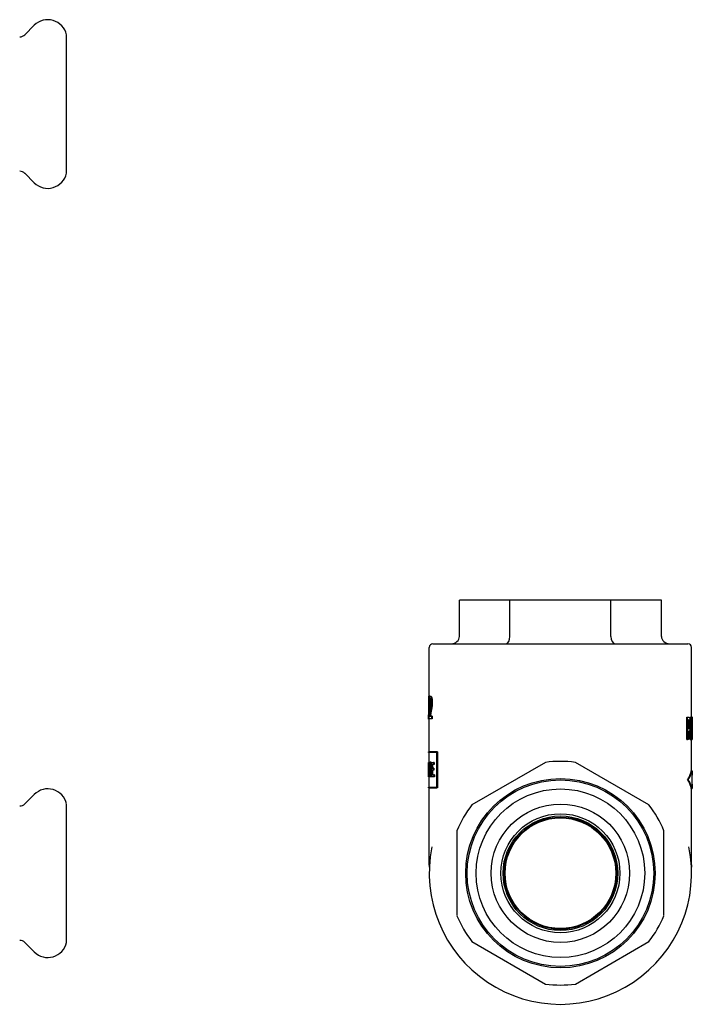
# Model space of a CAD drawing. Header units: millimetres. Extents: x -81 to 3515, y 47 to 334.
# Tile 3 of 3: x 228 to 321, y 193 to 328. Entities that reach past the tile are written whole.
import ezdxf

# ---------------------------------------------------------------- set-up
doc = ezdxf.new("R2010")
doc.units = ezdxf.units.MM
doc.layers.add('DETAIL', color=2, linetype='Continuous')

msp = doc.modelspace()

# ---------------------------------------------------------------- linework, layer by layer
at = {"layer": 'DETAIL'}
for p, q in [((228.95, 325.77), (230.24, 327.06)), ((234.65, 306.76), (234.65, 325.76)), ((228.95, 306.74), (230.24, 305.45)), ((295.53, 248.16), (288.6, 248.16)), ((288.6, 243.16), (288.6, 248.16)), ((309.39, 248.16), (295.53, 248.16)), ((295.53, 243.16), (295.53, 248.16)), ((316.32, 248.16), (309.39, 248.16)), ((309.39, 243.16), (309.39, 248.16)), ((316.32, 243.16), (316.32, 248.16)), ((284.96, 242.16), (319.96, 242.16)), ((284.46, 234.97), (284.46, 241.66)), ((320.46, 232.06), (320.46, 241.66)), ((284.42, 234.93), (284.36, 234.93)), ((284.36, 234.93), (284.36, 231.87)), ((284.42, 234.97), (284.44, 234.97)), ((284.54, 234.97), (284.44, 234.97)), ((284.61, 234.01), (284.51, 234.01)), ((284.54, 234.97), (284.54, 234.88)), ((284.7, 234.93), (284.6, 234.93)), ((284.37, 231.87), (284.36, 231.87)), ((284.38, 231.82), (284.37, 231.82)), ((284.48, 231.82), (284.38, 231.82)), ((284.78, 231.87), (284.46, 231.87)), ((284.46, 227.33), (284.46, 231.82)), ((284.48, 231.87), (284.48, 231.82)), ((284.52, 232.23), (284.78, 232.23)), ((284.87, 232.23), (284.78, 232.23)), ((284.78, 232.23), (284.78, 231.87)), ((284.87, 231.87), (284.78, 231.87)), ((284.87, 232.23), (284.87, 231.87)), ((319.82, 229.01), (319.82, 232.06)), ((319.82, 232.06), (319.91, 232.06)), ((319.91, 229.01), (319.91, 232.06)), ((319.91, 232.06), (320.1, 232.06)), ((320.02, 230.49), (320.02, 231.71)), ((320.09, 231.71), (320.02, 231.71)), ((320.28, 231.77), (320.28, 232.06)), ((320.28, 232.06), (320.38, 232.06)), ((320.38, 229.01), (320.38, 232.06)), ((320.38, 232.06), (320.46, 232.06)), ((320.43, 231.64), (320.43, 229.01)), ((320.46, 232.12), (320.53, 232.12)), ((320.46, 232.06), (320.55, 232.06)), ((320.55, 229.64), (320.55, 232.06)), ((320.55, 232.06), (320.56, 232.06)), ((320.56, 232.06), (320.56, 229.01)), ((320.56, 231.51), (320.56, 231.94)), ((320.56, 231.94), (320.56, 231.94)), ((320.56, 231.51), (320.56, 231.51)), ((320.02, 230.49), (320.08, 230.49)), ((320.1, 230.15), (320.02, 230.15)), ((320.02, 230.15), (320.02, 229.01)), ((320.12, 230.68), (320.22, 230.68)), ((320.28, 229.01), (320.28, 230.49)), ((319.82, 229.01), (319.91, 229.01)), ((320.02, 229.01), (319.91, 229.01)), ((320.28, 229.01), (320.38, 229.01)), ((320.43, 229.01), (320.38, 229.01)), ((320.44, 229.01), (320.54, 229.01)), ((320.46, 224.7), (320.46, 229.01)), ((320.56, 229.01), (320.54, 229.01)), ((320.56, 229.01), (320.56, 229.44)), ((320.56, 229.44), (320.56, 229.44)), ((320.56, 229.01), (320.56, 229.01)), ((284.36, 227.22), (284.36, 227.33)), ((285.45, 227.22), (284.36, 227.22)), ((285.49, 227.33), (284.37, 227.33)), ((284.46, 225.88), (284.46, 227.22)), ((285.45, 227.22), (285.45, 222.49)), ((285.58, 227.33), (285.49, 227.33)), ((285.49, 222.38), (285.49, 227.33)), ((285.58, 227.33), (285.58, 222.38)), ((284.36, 225.88), (284.36, 225.88)), ((284.41, 225.88), (284.36, 225.88)), ((284.36, 225.18), (284.36, 225.88)), ((284.41, 225.88), (284.44, 225.88)), ((284.41, 223.89), (284.41, 225.88)), ((284.54, 225.88), (284.44, 225.88)), ((284.46, 225.89), (284.45, 225.89)), ((284.55, 224.56), (284.55, 225.89)), ((284.55, 225.89), (284.6, 225.89)), ((284.7, 225.89), (284.6, 225.89)), ((284.6, 225.89), (284.6, 223.89)), ((284.7, 225.89), (284.7, 223.89)), ((284.72, 225.88), (285.05, 225.88)), ((284.72, 223.88), (284.72, 225.88)), ((285.15, 225.88), (285.05, 225.88)), ((285.05, 225.88), (285.05, 225.58)), ((285.15, 225.88), (285.15, 225.58)), ((300.41, 225.88), (290.31, 220.05)), ((314.61, 220.05), (304.51, 225.88)), ((284.36, 225.43), (284.36, 225.43)), ((284.36, 224.5), (284.36, 224.5)), ((284.36, 224.2), (284.36, 224.5)), ((284.44, 225.27), (284.44, 223.89)), ((285.05, 225.58), (284.8, 225.58)), ((284.8, 225.58), (284.8, 225.08)), ((284.8, 225.08), (284.98, 225.08)), ((284.98, 224.79), (284.8, 224.79)), ((284.8, 224.79), (284.8, 224.18)), ((284.89, 225.58), (284.89, 225.08)), ((284.89, 224.79), (284.89, 224.18)), ((285.08, 225.08), (284.98, 225.08)), ((284.98, 225.08), (284.98, 224.79)), ((285.08, 224.79), (284.98, 224.79)), ((285.15, 225.58), (285.05, 225.58)), ((285.08, 225.08), (285.08, 224.79)), ((320.42, 224.7), (320.52, 224.7)), ((320.52, 224.7), (320.52, 224.1)), ((284.37, 224.2), (284.36, 224.2)), ((284.39, 223.89), (284.37, 223.89)), ((284.37, 223.89), (284.37, 223.89)), ((284.41, 223.89), (284.39, 223.89)), ((284.44, 223.89), (284.41, 223.89)), ((284.54, 223.89), (284.44, 223.89)), ((284.46, 222.49), (284.46, 223.89)), ((284.54, 223.96), (284.54, 223.89)), ((284.6, 223.89), (284.55, 223.89)), ((284.7, 223.89), (284.6, 223.89)), ((285.07, 223.88), (284.72, 223.88)), ((284.8, 224.18), (285.07, 224.18)), ((285.17, 224.18), (285.07, 224.18)), ((285.07, 224.18), (285.07, 223.88)), ((285.17, 223.88), (285.07, 223.88)), ((285.17, 224.18), (285.17, 223.88)), ((319.9, 223.5), (320, 223.5)), ((320.52, 224.1), (320.56, 224.1)), ((320.56, 222.9), (320.56, 224.1)), ((284.36, 222.49), (285.45, 222.49)), ((284.36, 222.38), (284.36, 222.49)), ((284.37, 222.38), (285.49, 222.38)), ((284.46, 211.8), (284.46, 222.38)), ((285.58, 222.38), (285.49, 222.38)), ((320.42, 222.3), (320.52, 222.3)), ((320.46, 211.8), (320.46, 222.3)), ((320.56, 222.9), (320.52, 222.9)), ((320.52, 222.9), (320.52, 222.3)), ((228.95, 220.18), (230.24, 221.47)), ((234.65, 201.16), (234.65, 220.16)), ((288.26, 216.49), (288.26, 204.84)), ((316.66, 204.84), (316.66, 216.49)), ((228.95, 201.15), (230.24, 199.86)), ((290.31, 201.28), (300.41, 195.45)), ((304.51, 195.45), (314.61, 201.28))]:
    msp.add_line(p, q, dxfattribs=at)
at = {"layer": 'DETAIL', "flags": 128}
for points in [[(284.37, 231.82), (284.37, 231.95), (284.37, 232.08), (284.37, 232.21), (284.37, 232.35), (284.38, 232.48), (284.38, 232.61), (284.38, 232.74), (284.38, 232.87), (284.38, 233), (284.38, 233.13), (284.39, 233.26), (284.39, 233.4), (284.39, 233.53), (284.39, 233.66), (284.39, 233.79), (284.4, 233.92), (284.4, 234.05), (284.4, 234.18), (284.4, 234.32), (284.41, 234.45), (284.41, 234.58), (284.41, 234.71), (284.41, 234.84), (284.42, 234.97)], [(284.44, 234.97), (284.44, 234.84), (284.44, 234.71), (284.43, 234.58), (284.43, 234.45), (284.43, 234.32), (284.42, 234.18), (284.42, 234.05), (284.42, 233.92), (284.41, 233.79), (284.41, 233.66), (284.41, 233.53), (284.41, 233.4), (284.4, 233.26), (284.4, 233.13), (284.4, 233), (284.4, 232.87), (284.39, 232.74), (284.39, 232.61), (284.39, 232.48), (284.39, 232.35), (284.39, 232.21), (284.38, 232.08), (284.38, 231.95), (284.38, 231.82)], [(284.46, 234.05), (284.46, 234.12), (284.47, 234.19), (284.47, 234.25), (284.47, 234.32), (284.47, 234.37), (284.47, 234.43), (284.48, 234.48), (284.48, 234.53), (284.48, 234.58), (284.49, 234.63), (284.49, 234.67), (284.5, 234.71), (284.5, 234.74), (284.51, 234.78), (284.52, 234.81), (284.52, 234.83), (284.53, 234.86), (284.54, 234.88), (284.55, 234.89), (284.55, 234.91), (284.56, 234.92), (284.57, 234.93), (284.59, 234.93), (284.6, 234.93)], [(284.51, 234.01), (284.51, 234.01), (284.5, 234.02), (284.5, 234.02), (284.5, 234.02), (284.5, 234.02), (284.5, 234.02), (284.49, 234.02), (284.49, 234.03), (284.49, 234.03), (284.49, 234.03), (284.49, 234.03), (284.49, 234.03), (284.48, 234.03), (284.48, 234.04), (284.48, 234.04), (284.48, 234.04), (284.48, 234.04), (284.47, 234.04), (284.47, 234.04), (284.47, 234.05), (284.47, 234.05), (284.47, 234.05), (284.47, 234.05), (284.46, 234.05)], [(284.52, 234.01), (284.52, 233.95), (284.52, 233.89), (284.52, 233.83), (284.51, 233.77), (284.51, 233.71), (284.51, 233.65), (284.51, 233.59), (284.51, 233.53), (284.51, 233.47), (284.51, 233.41), (284.51, 233.35), (284.5, 233.29), (284.5, 233.23), (284.5, 233.17), (284.5, 233.11), (284.5, 233.05), (284.5, 232.99), (284.5, 232.93), (284.5, 232.87), (284.5, 232.81), (284.49, 232.75), (284.49, 232.68), (284.49, 232.62), (284.49, 232.56)], [(284.6, 234.62), (284.59, 234.62), (284.58, 234.62), (284.57, 234.61), (284.57, 234.61), (284.56, 234.6), (284.56, 234.58), (284.55, 234.57), (284.55, 234.55), (284.54, 234.53), (284.54, 234.51), (284.53, 234.49), (284.53, 234.46), (284.53, 234.43), (284.52, 234.4), (284.52, 234.37), (284.52, 234.34), (284.52, 234.3), (284.51, 234.27), (284.51, 234.23), (284.51, 234.19), (284.51, 234.15), (284.51, 234.1), (284.51, 234.06), (284.51, 234.01)], [(284.55, 233), (284.57, 233.07), (284.58, 233.13), (284.59, 233.19), (284.6, 233.25), (284.61, 233.31), (284.62, 233.36), (284.63, 233.42), (284.64, 233.47), (284.64, 233.52), (284.65, 233.56), (284.66, 233.6), (284.66, 233.65), (284.67, 233.68), (284.67, 233.72), (284.68, 233.76), (284.68, 233.8), (284.69, 233.84), (284.69, 233.88), (284.69, 233.91), (284.69, 233.95), (284.69, 233.99), (284.7, 234.02), (284.7, 234.06), (284.7, 234.1)], [(284.6, 234.93), (284.61, 234.93), (284.62, 234.93), (284.63, 234.92), (284.64, 234.91), (284.65, 234.89), (284.66, 234.87), (284.67, 234.85), (284.69, 234.82), (284.69, 234.8), (284.7, 234.76), (284.71, 234.73), (284.72, 234.69), (284.73, 234.65), (284.74, 234.61), (284.74, 234.56), (284.75, 234.52), (284.76, 234.47), (284.76, 234.42), (284.77, 234.37), (284.77, 234.31), (284.77, 234.26), (284.77, 234.2), (284.77, 234.15), (284.78, 234.09)], [(284.7, 234.1), (284.7, 234.13), (284.7, 234.17), (284.69, 234.2), (284.69, 234.24), (284.69, 234.27), (284.69, 234.3), (284.69, 234.33), (284.68, 234.36), (284.68, 234.39), (284.68, 234.42), (284.67, 234.45), (284.67, 234.47), (284.66, 234.5), (284.66, 234.52), (284.65, 234.54), (284.65, 234.56), (284.64, 234.57), (284.63, 234.59), (284.63, 234.6), (284.62, 234.61), (284.62, 234.61), (284.61, 234.62), (284.6, 234.62), (284.6, 234.62)], [(284.78, 234.09), (284.78, 234.04), (284.77, 234), (284.77, 233.95), (284.77, 233.9), (284.77, 233.86), (284.77, 233.82), (284.76, 233.77), (284.76, 233.73), (284.76, 233.68), (284.75, 233.64), (284.74, 233.59), (284.74, 233.55), (284.73, 233.5), (284.73, 233.45), (284.72, 233.4), (284.71, 233.35), (284.7, 233.3), (284.69, 233.25), (284.68, 233.19), (284.67, 233.12), (284.65, 233.05), (284.64, 232.98), (284.62, 232.9), (284.6, 232.82)], [(284.65, 234.55), (284.64, 234.54), (284.64, 234.53), (284.64, 234.51), (284.64, 234.5), (284.63, 234.48), (284.63, 234.46), (284.63, 234.44), (284.63, 234.42), (284.62, 234.4), (284.62, 234.38), (284.62, 234.36), (284.62, 234.34), (284.62, 234.32), (284.61, 234.29), (284.61, 234.27), (284.61, 234.24), (284.61, 234.22), (284.61, 234.19), (284.61, 234.16), (284.61, 234.13), (284.61, 234.1), (284.61, 234.07), (284.61, 234.04), (284.61, 234.01)], [(284.7, 234.93), (284.71, 234.93), (284.72, 234.93), (284.73, 234.92), (284.74, 234.91), (284.75, 234.89), (284.76, 234.87), (284.77, 234.85), (284.78, 234.82), (284.79, 234.8), (284.8, 234.76), (284.81, 234.73), (284.82, 234.69), (284.83, 234.65), (284.84, 234.61), (284.84, 234.56), (284.85, 234.52), (284.85, 234.47), (284.86, 234.42), (284.86, 234.37), (284.87, 234.31), (284.87, 234.26), (284.87, 234.2), (284.87, 234.15), (284.87, 234.09)], [(284.87, 234.09), (284.87, 234.04), (284.87, 234), (284.87, 233.95), (284.87, 233.9), (284.87, 233.86), (284.86, 233.82), (284.86, 233.77), (284.86, 233.73), (284.85, 233.68), (284.85, 233.64), (284.84, 233.59), (284.84, 233.55), (284.83, 233.5), (284.82, 233.45), (284.82, 233.4), (284.81, 233.35), (284.8, 233.3), (284.79, 233.25), (284.78, 233.19), (284.76, 233.12), (284.75, 233.05), (284.74, 232.98), (284.72, 232.9), (284.7, 232.82)], [(284.46, 232.13), (284.46, 232.17), (284.46, 232.2), (284.47, 232.23), (284.47, 232.27), (284.47, 232.3), (284.47, 232.34), (284.47, 232.37), (284.48, 232.4), (284.48, 232.44), (284.48, 232.47), (284.49, 232.5), (284.49, 232.54), (284.49, 232.57), (284.5, 232.61), (284.5, 232.64), (284.5, 232.68), (284.51, 232.71), (284.51, 232.75), (284.52, 232.79), (284.53, 232.83), (284.53, 232.87), (284.54, 232.91), (284.55, 232.96), (284.55, 233)], [(284.6, 232.82), (284.6, 232.77), (284.59, 232.73), (284.58, 232.69), (284.57, 232.65), (284.57, 232.61), (284.56, 232.58), (284.56, 232.55), (284.55, 232.52), (284.55, 232.5), (284.54, 232.47), (284.54, 232.45), (284.54, 232.44), (284.54, 232.42), (284.53, 232.4), (284.53, 232.38), (284.53, 232.37), (284.53, 232.35), (284.53, 232.33), (284.53, 232.32), (284.52, 232.3), (284.52, 232.28), (284.52, 232.27), (284.52, 232.25), (284.52, 232.23)], [(284.7, 232.82), (284.69, 232.77), (284.69, 232.73), (284.68, 232.69), (284.67, 232.65), (284.67, 232.61), (284.66, 232.58), (284.66, 232.55), (284.65, 232.52), (284.65, 232.5), (284.64, 232.47), (284.64, 232.45), (284.64, 232.44), (284.64, 232.42), (284.63, 232.4), (284.63, 232.38), (284.63, 232.37), (284.63, 232.35), (284.63, 232.33), (284.62, 232.32), (284.62, 232.3), (284.62, 232.28), (284.62, 232.27), (284.62, 232.25), (284.62, 232.23)], [(284.46, 231.87), (284.46, 231.88), (284.46, 231.89), (284.46, 231.9), (284.46, 231.92), (284.46, 231.93), (284.46, 231.94), (284.46, 231.95), (284.46, 231.96), (284.46, 231.97), (284.46, 231.98), (284.46, 231.99), (284.46, 232), (284.46, 232.01), (284.46, 232.03), (284.46, 232.04), (284.46, 232.05), (284.46, 232.06), (284.46, 232.07), (284.46, 232.08), (284.46, 232.09), (284.46, 232.1), (284.46, 232.11), (284.46, 232.12), (284.46, 232.13)], [(320.11, 231.59), (320.11, 231.6), (320.11, 231.61), (320.1, 231.62), (320.1, 231.63), (320.1, 231.63), (320.09, 231.64), (320.09, 231.65), (320.09, 231.66), (320.08, 231.66), (320.08, 231.67), (320.08, 231.67), (320.07, 231.68), (320.07, 231.68), (320.06, 231.68), (320.06, 231.69), (320.06, 231.69), (320.05, 231.69), (320.05, 231.7), (320.04, 231.7), (320.04, 231.7), (320.03, 231.7), (320.03, 231.7), (320.02, 231.71), (320.02, 231.71)], [(320.09, 231.71), (320.1, 231.71), (320.11, 231.71), (320.12, 231.71), (320.12, 231.71), (320.13, 231.7), (320.13, 231.7), (320.14, 231.7), (320.14, 231.7), (320.15, 231.69), (320.15, 231.69), (320.16, 231.69), (320.16, 231.68), (320.17, 231.68), (320.17, 231.67), (320.18, 231.67), (320.18, 231.66), (320.19, 231.65), (320.19, 231.65), (320.19, 231.64), (320.2, 231.63), (320.2, 231.62), (320.2, 231.61), (320.21, 231.6), (320.21, 231.59)], [(320.1, 232.06), (320.11, 232.06), (320.12, 232.06), (320.13, 232.06), (320.14, 232.05), (320.15, 232.05), (320.16, 232.05), (320.16, 232.04), (320.17, 232.04), (320.18, 232.03), (320.19, 232.03), (320.19, 232.02), (320.2, 232.01), (320.2, 232.01), (320.21, 232), (320.22, 231.99), (320.22, 231.98), (320.23, 231.97), (320.23, 231.96), (320.24, 231.94), (320.24, 231.93), (320.25, 231.92), (320.25, 231.9), (320.26, 231.89), (320.26, 231.87)], [(320.15, 231.13), (320.15, 231.15), (320.15, 231.18), (320.15, 231.2), (320.15, 231.23), (320.15, 231.25), (320.15, 231.28), (320.15, 231.3), (320.15, 231.32), (320.15, 231.34), (320.15, 231.36), (320.15, 231.38), (320.14, 231.4), (320.14, 231.42), (320.14, 231.44), (320.14, 231.46), (320.14, 231.47), (320.13, 231.49), (320.13, 231.51), (320.13, 231.52), (320.13, 231.54), (320.12, 231.55), (320.12, 231.57), (320.12, 231.58), (320.11, 231.59)], [(320.21, 231.59), (320.21, 231.58), (320.22, 231.57), (320.22, 231.55), (320.22, 231.54), (320.23, 231.52), (320.23, 231.51), (320.23, 231.49), (320.23, 231.47), (320.24, 231.46), (320.24, 231.44), (320.24, 231.42), (320.24, 231.4), (320.24, 231.38), (320.24, 231.36), (320.25, 231.34), (320.25, 231.32), (320.25, 231.3), (320.25, 231.28), (320.25, 231.25), (320.25, 231.23), (320.25, 231.2), (320.25, 231.18), (320.25, 231.15), (320.25, 231.13)], [(320.26, 231.87), (320.27, 231.85), (320.27, 231.83), (320.28, 231.81), (320.28, 231.78), (320.29, 231.76), (320.29, 231.74), (320.29, 231.71), (320.3, 231.69), (320.3, 231.66), (320.3, 231.63), (320.31, 231.6), (320.31, 231.57), (320.31, 231.54), (320.31, 231.51), (320.32, 231.48), (320.32, 231.45), (320.32, 231.41), (320.32, 231.38), (320.32, 231.34), (320.32, 231.3), (320.32, 231.26), (320.32, 231.22), (320.33, 231.18), (320.33, 231.14)], [(320.33, 231.14), (320.33, 231.11), (320.32, 231.07), (320.32, 231.04), (320.32, 231.01), (320.32, 230.98), (320.32, 230.95), (320.32, 230.92), (320.32, 230.89), (320.32, 230.85), (320.32, 230.82), (320.32, 230.79), (320.31, 230.76), (320.31, 230.74), (320.31, 230.71), (320.31, 230.68), (320.3, 230.65), (320.3, 230.63), (320.3, 230.6), (320.3, 230.58), (320.29, 230.55), (320.29, 230.53), (320.29, 230.51), (320.28, 230.48), (320.28, 230.46)], [(320.54, 229.01), (320.54, 229.12), (320.54, 229.23), (320.53, 229.34), (320.53, 229.45), (320.53, 229.56), (320.52, 229.67), (320.52, 229.78), (320.52, 229.89), (320.51, 230), (320.51, 230.11), (320.51, 230.21), (320.5, 230.32), (320.5, 230.43), (320.49, 230.54), (320.49, 230.65), (320.48, 230.76), (320.48, 230.87), (320.47, 230.98), (320.46, 231.09), (320.46, 231.2), (320.45, 231.31), (320.45, 231.42), (320.44, 231.53), (320.43, 231.64)], [(320.46, 232.06), (320.46, 231.96), (320.47, 231.86), (320.47, 231.76), (320.48, 231.66), (320.48, 231.56), (320.49, 231.46), (320.49, 231.36), (320.49, 231.25), (320.5, 231.15), (320.5, 231.05), (320.51, 230.95), (320.51, 230.85), (320.51, 230.75), (320.52, 230.65), (320.52, 230.55), (320.53, 230.45), (320.53, 230.35), (320.53, 230.25), (320.53, 230.15), (320.54, 230.05), (320.54, 229.95), (320.54, 229.85), (320.54, 229.75), (320.55, 229.64)], [(320.55, 232.06), (320.55, 232.06), (320.55, 232.07), (320.55, 232.07), (320.55, 232.08), (320.55, 232.08), (320.55, 232.09), (320.55, 232.09), (320.55, 232.1), (320.54, 232.1), (320.54, 232.1), (320.54, 232.1), (320.54, 232.11), (320.54, 232.11), (320.54, 232.11), (320.54, 232.11), (320.54, 232.12), (320.54, 232.12), (320.54, 232.12), (320.54, 232.12), (320.53, 232.12), (320.53, 232.12), (320.53, 232.12), (320.53, 232.12), (320.53, 232.12)], [(320.56, 231.94), (320.56, 231.94), (320.56, 231.94), (320.56, 231.95), (320.56, 231.95), (320.56, 231.95), (320.56, 231.95), (320.56, 231.95), (320.56, 231.95), (320.56, 231.95), (320.56, 231.96), (320.56, 231.96), (320.56, 231.96), (320.56, 231.96), (320.56, 231.96), (320.56, 231.96), (320.56, 231.96), (320.56, 231.97), (320.56, 231.97), (320.56, 231.97), (320.56, 231.97), (320.56, 231.97), (320.56, 231.97), (320.56, 231.98), (320.56, 231.98)], [(320.02, 230.5), (320.02, 230.5), (320.03, 230.5), (320.03, 230.5), (320.04, 230.51), (320.05, 230.51), (320.05, 230.51), (320.06, 230.52), (320.06, 230.52), (320.07, 230.53), (320.07, 230.53), (320.08, 230.54), (320.08, 230.55), (320.08, 230.55), (320.09, 230.56), (320.09, 230.57), (320.1, 230.58), (320.1, 230.59), (320.1, 230.6), (320.11, 230.61), (320.11, 230.62), (320.11, 230.63), (320.12, 230.65), (320.12, 230.66), (320.12, 230.68)], [(320.22, 230.68), (320.22, 230.66), (320.21, 230.64), (320.21, 230.63), (320.2, 230.61), (320.2, 230.6), (320.2, 230.59), (320.19, 230.58), (320.19, 230.57), (320.18, 230.56), (320.18, 230.55), (320.17, 230.54), (320.17, 230.53), (320.16, 230.53), (320.16, 230.52), (320.15, 230.51), (320.14, 230.51), (320.14, 230.51), (320.13, 230.5), (320.12, 230.5), (320.12, 230.5), (320.11, 230.49), (320.1, 230.49), (320.09, 230.49), (320.08, 230.49)], [(320.28, 230.46), (320.28, 230.44), (320.27, 230.41), (320.27, 230.39), (320.26, 230.37), (320.25, 230.35), (320.25, 230.33), (320.24, 230.31), (320.24, 230.29), (320.23, 230.27), (320.22, 230.26), (320.22, 230.24), (320.21, 230.23), (320.2, 230.21), (320.2, 230.2), (320.19, 230.19), (320.18, 230.18), (320.17, 230.17), (320.16, 230.17), (320.15, 230.16), (320.14, 230.16), (320.13, 230.15), (320.12, 230.15), (320.11, 230.15), (320.1, 230.15)], [(320.12, 230.68), (320.12, 230.69), (320.13, 230.71), (320.13, 230.72), (320.13, 230.74), (320.13, 230.75), (320.14, 230.77), (320.14, 230.79), (320.14, 230.8), (320.14, 230.82), (320.14, 230.84), (320.14, 230.86), (320.15, 230.87), (320.15, 230.89), (320.15, 230.91), (320.15, 230.93), (320.15, 230.95), (320.15, 230.97), (320.15, 230.99), (320.15, 231.01), (320.15, 231.03), (320.15, 231.06), (320.15, 231.08), (320.15, 231.1), (320.15, 231.13)], [(320.25, 231.13), (320.25, 231.1), (320.25, 231.08), (320.25, 231.06), (320.25, 231.03), (320.25, 231.01), (320.25, 230.99), (320.25, 230.97), (320.25, 230.95), (320.25, 230.93), (320.25, 230.91), (320.25, 230.89), (320.24, 230.87), (320.24, 230.86), (320.24, 230.84), (320.24, 230.82), (320.24, 230.8), (320.24, 230.79), (320.23, 230.77), (320.23, 230.75), (320.23, 230.74), (320.23, 230.72), (320.22, 230.71), (320.22, 230.69), (320.22, 230.68)], [(320.44, 229.01), (320.44, 229.03), (320.44, 229.04), (320.44, 229.06), (320.44, 229.08), (320.44, 229.1), (320.44, 229.11), (320.44, 229.13), (320.44, 229.15), (320.44, 229.17), (320.44, 229.18), (320.44, 229.2), (320.44, 229.22), (320.44, 229.23), (320.44, 229.25), (320.44, 229.27), (320.44, 229.29), (320.44, 229.3), (320.44, 229.32), (320.43, 229.34), (320.43, 229.36), (320.43, 229.37), (320.43, 229.39), (320.43, 229.41), (320.43, 229.42)], [(320.56, 229.44), (320.56, 229.45), (320.56, 229.45), (320.56, 229.46), (320.56, 229.47), (320.56, 229.47), (320.56, 229.48), (320.56, 229.48), (320.56, 229.49), (320.56, 229.49), (320.56, 229.5), (320.56, 229.51), (320.56, 229.51), (320.56, 229.52), (320.56, 229.52), (320.56, 229.53), (320.56, 229.53), (320.56, 229.54), (320.56, 229.55), (320.56, 229.55), (320.56, 229.56), (320.56, 229.56), (320.56, 229.57), (320.56, 229.57), (320.56, 229.58)], [(284.36, 225.88), (284.36, 225.8), (284.36, 225.71), (284.36, 225.63), (284.37, 225.55), (284.37, 225.47), (284.37, 225.38), (284.37, 225.3), (284.37, 225.22), (284.37, 225.13), (284.37, 225.05), (284.37, 224.97), (284.37, 224.88), (284.37, 224.8), (284.37, 224.72), (284.38, 224.63), (284.38, 224.55), (284.38, 224.47), (284.38, 224.39), (284.38, 224.3), (284.38, 224.22), (284.38, 224.14), (284.38, 224.05), (284.39, 223.97), (284.39, 223.89)], [(284.45, 225.89), (284.45, 225.89), (284.45, 225.89), (284.45, 225.89), (284.45, 225.89), (284.45, 225.89), (284.45, 225.89), (284.45, 225.89), (284.45, 225.89), (284.45, 225.89), (284.45, 225.89), (284.44, 225.89), (284.44, 225.89), (284.44, 225.88), (284.44, 225.88), (284.44, 225.88), (284.44, 225.88), (284.44, 225.88), (284.44, 225.88), (284.44, 225.88), (284.44, 225.88), (284.44, 225.88), (284.44, 225.88), (284.44, 225.88), (284.44, 225.88)], [(284.44, 225.88), (284.45, 225.83), (284.45, 225.77), (284.45, 225.72), (284.46, 225.66), (284.46, 225.61), (284.46, 225.55), (284.47, 225.5), (284.47, 225.44), (284.48, 225.39), (284.48, 225.33), (284.49, 225.28), (284.49, 225.22), (284.49, 225.17), (284.5, 225.11), (284.5, 225.06), (284.51, 225), (284.51, 224.95), (284.52, 224.89), (284.52, 224.84), (284.53, 224.78), (284.53, 224.73), (284.54, 224.67), (284.54, 224.62), (284.55, 224.56)], [(284.54, 225.88), (284.54, 225.88), (284.54, 225.87), (284.54, 225.87), (284.54, 225.87), (284.54, 225.86), (284.54, 225.86), (284.54, 225.86), (284.54, 225.85), (284.54, 225.85), (284.54, 225.85), (284.54, 225.84), (284.54, 225.84), (284.54, 225.84), (284.55, 225.83), (284.55, 225.83), (284.55, 225.83), (284.55, 225.82), (284.55, 225.82), (284.55, 225.82), (284.55, 225.81), (284.55, 225.81), (284.55, 225.81), (284.55, 225.8), (284.55, 225.8)], [(284.36, 225.43), (284.36, 225.39), (284.36, 225.35), (284.36, 225.31), (284.36, 225.27), (284.36, 225.23), (284.36, 225.2), (284.36, 225.16), (284.36, 225.12), (284.36, 225.08), (284.36, 225.04), (284.36, 225), (284.36, 224.96), (284.36, 224.93), (284.36, 224.89), (284.36, 224.85), (284.36, 224.81), (284.36, 224.77), (284.36, 224.73), (284.36, 224.7), (284.36, 224.66), (284.36, 224.62), (284.36, 224.58), (284.36, 224.54), (284.36, 224.5)], [(284.36, 224.5), (284.36, 224.54), (284.36, 224.58), (284.36, 224.62), (284.36, 224.66), (284.36, 224.7), (284.36, 224.73), (284.36, 224.77), (284.36, 224.81), (284.36, 224.85), (284.36, 224.89), (284.36, 224.93), (284.36, 224.96), (284.36, 225), (284.36, 225.04), (284.36, 225.08), (284.36, 225.12), (284.36, 225.16), (284.36, 225.2), (284.36, 225.23), (284.36, 225.27), (284.36, 225.31), (284.36, 225.35), (284.36, 225.39), (284.36, 225.43)], [(284.55, 223.89), (284.54, 223.94), (284.54, 224), (284.53, 224.06), (284.53, 224.12), (284.52, 224.18), (284.52, 224.23), (284.51, 224.29), (284.51, 224.35), (284.5, 224.41), (284.5, 224.46), (284.49, 224.52), (284.49, 224.58), (284.49, 224.64), (284.48, 224.7), (284.48, 224.75), (284.47, 224.81), (284.47, 224.87), (284.46, 224.93), (284.46, 224.98), (284.46, 225.04), (284.45, 225.1), (284.45, 225.16), (284.45, 225.22), (284.44, 225.27)], [(319.9, 223.5), (319.93, 223.55), (319.97, 223.6), (320, 223.65), (320.03, 223.7), (320.06, 223.75), (320.09, 223.8), (320.11, 223.85), (320.14, 223.9), (320.17, 223.95), (320.19, 224), (320.21, 224.05), (320.23, 224.1), (320.26, 224.15), (320.28, 224.2), (320.29, 224.25), (320.31, 224.3), (320.33, 224.35), (320.35, 224.4), (320.36, 224.45), (320.37, 224.5), (320.39, 224.55), (320.4, 224.6), (320.41, 224.65), (320.42, 224.7)], [(320, 223.5), (320.03, 223.55), (320.06, 223.6), (320.1, 223.65), (320.13, 223.7), (320.16, 223.75), (320.18, 223.8), (320.21, 223.85), (320.24, 223.9), (320.26, 223.95), (320.29, 224), (320.31, 224.05), (320.33, 224.1), (320.35, 224.15), (320.37, 224.2), (320.39, 224.25), (320.41, 224.3), (320.43, 224.35), (320.45, 224.4), (320.46, 224.45), (320.47, 224.5), (320.49, 224.55), (320.5, 224.6), (320.51, 224.65), (320.52, 224.7)], [(284.36, 224.2), (284.36, 224.19), (284.36, 224.18), (284.36, 224.16), (284.36, 224.15), (284.36, 224.14), (284.36, 224.12), (284.36, 224.11), (284.36, 224.1), (284.36, 224.08), (284.36, 224.07), (284.36, 224.06), (284.36, 224.04), (284.36, 224.03), (284.36, 224.02), (284.36, 224.01), (284.36, 223.99), (284.36, 223.98), (284.36, 223.97), (284.36, 223.95), (284.36, 223.94), (284.36, 223.93), (284.36, 223.91), (284.36, 223.9), (284.37, 223.89)], [(284.37, 223.89), (284.37, 223.9), (284.37, 223.91), (284.37, 223.93), (284.37, 223.94), (284.37, 223.95), (284.37, 223.97), (284.37, 223.98), (284.37, 223.99), (284.37, 224.01), (284.37, 224.02), (284.37, 224.03), (284.37, 224.04), (284.37, 224.06), (284.37, 224.07), (284.37, 224.08), (284.37, 224.1), (284.37, 224.11), (284.37, 224.12), (284.37, 224.14), (284.37, 224.15), (284.37, 224.16), (284.37, 224.18), (284.37, 224.19), (284.37, 224.2)], [(320.42, 222.3), (320.41, 222.35), (320.4, 222.4), (320.39, 222.45), (320.37, 222.5), (320.36, 222.55), (320.35, 222.6), (320.33, 222.65), (320.31, 222.7), (320.29, 222.75), (320.28, 222.8), (320.26, 222.85), (320.23, 222.9), (320.21, 222.95), (320.19, 223), (320.17, 223.05), (320.14, 223.1), (320.11, 223.15), (320.09, 223.2), (320.06, 223.25), (320.03, 223.3), (320, 223.35), (319.97, 223.4), (319.93, 223.45), (319.9, 223.5)], [(320.52, 222.3), (320.51, 222.35), (320.5, 222.4), (320.49, 222.45), (320.47, 222.5), (320.46, 222.55), (320.45, 222.6), (320.43, 222.65), (320.41, 222.7), (320.39, 222.75), (320.37, 222.8), (320.35, 222.85), (320.33, 222.9), (320.31, 222.95), (320.29, 223), (320.26, 223.05), (320.24, 223.1), (320.21, 223.15), (320.18, 223.2), (320.16, 223.25), (320.13, 223.3), (320.1, 223.35), (320.06, 223.4), (320.03, 223.45), (320, 223.5)], [(284.48, 211.47), (284.47, 211.63), (284.46, 211.8)], [(320.46, 211.8), (320.46, 211.63), (320.44, 211.48)]]:
    msp.add_lwpolyline(points, dxfattribs=at)
at = {"layer": 'DETAIL'}
for radius in [13, 12.8, 11.57, 9.5, 8.17, 7.87, 7.7, 7.6]:
    msp.add_circle((302.46, 210.66), radius, dxfattribs=at)
for centre, radius, start, end in [((232.09, 325.21), 2.62, 73.5188, 135.0029), ((232.09, 325.21), 2.62, 12.0328, 73.5161), ((228.24, 326.48), 1, 269.9955, 314.9962), ((228.24, 306.03), 1, 45.0038, 90.0045), ((232.09, 307.3), 2.62, 286.4839, 347.9672), ((232.09, 307.3), 2.62, 224.9971, 286.4812), ((284.96, 241.66), 0.5, 90, 180), ((319.96, 241.66), 0.5, 0, 90), ((302.46, 210.66), 15.35, 82.3194, 97.6806), ((232.09, 219.62), 2.62, 73.5188, 135.0029), ((232.09, 219.62), 2.62, 12.0328, 73.5161), ((228.24, 220.89), 1, 269.9955, 314.9962), ((302.46, 210.66), 15.35, 142.3194, 157.6806), ((302.46, 210.66), 15.35, 22.3194, 37.6806), ((302.46, 210.66), 18, 168.463, 11.537), ((302.46, 210.66), 15.35, 202.3194, 217.6806), ((302.46, 210.66), 15.35, 322.3194, 337.6806), ((228.24, 200.44), 1, 45.0038, 90.0045), ((232.09, 201.71), 2.62, 286.4839, 347.9672), ((232.09, 201.71), 2.62, 224.9971, 286.4812), ((302.46, 210.66), 15.35, 262.3194, 277.6806)]:
    msp.add_arc(centre, radius, start, end, dxfattribs=at)
for centre, major_axis, ratio, start_param, end_param in [((287.45, 243.16), (1.15, 0), 0.866025, 4.712389, 6.283185), ((294.96, 243.16), (0, -1), 0.57735, 0, 1.570796), ((309.97, 243.16), (0, -1), 0.57735, 4.712389, 6.283185), ((317.47, 243.16), (-1.15, 0), 0.866025, 0, 1.570796)]:
    msp.add_ellipse(centre, major_axis=major_axis, ratio=ratio, start_param=start_param, end_param=end_param, dxfattribs=at)

doc.saveas('drawing.dxf')
